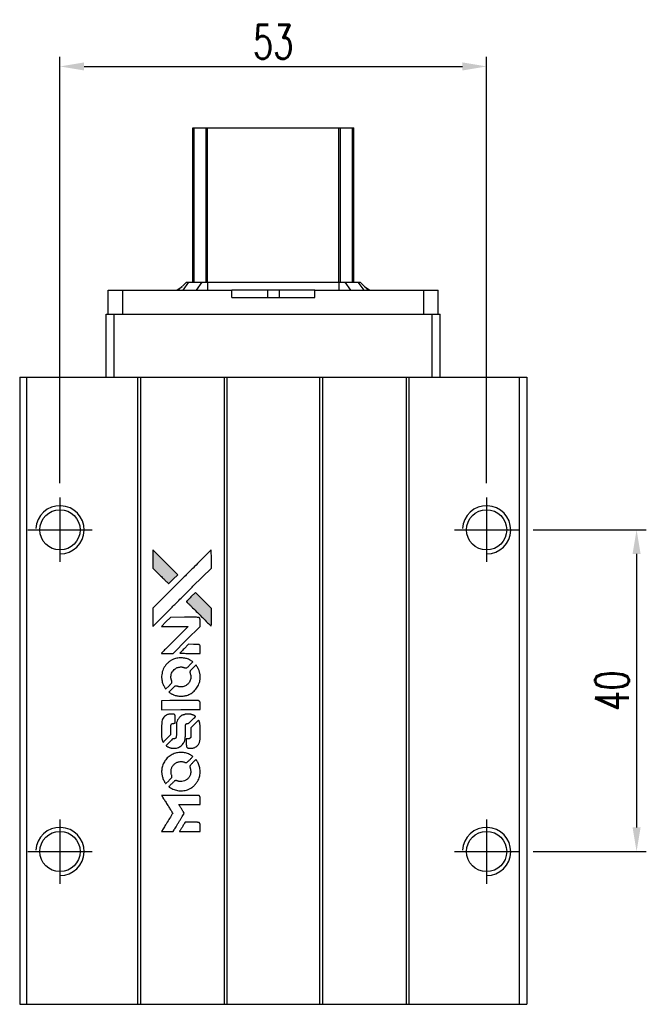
# Model space of a CAD drawing. Header units: millimetres. Extents: x 345 to 685, y 381 to 650.
# Tile 2 of 3: x 364 to 442, y 527 to 650. Entities that reach past the tile are written whole.
import ezdxf

# ---------------------------------------------------------------- set-up
doc = ezdxf.new("R2010")
doc.units = ezdxf.units.MM
doc.header["$LTSCALE"] = 0.15
doc.layers.get('0').update_dxf_attribs({"linetype": 'CONTINUOUS'})
doc.layers.get('Defpoints').update_dxf_attribs({"linetype": 'CONTINUOUS'})
doc.layers.add('DIM', color=4, linetype='CONTINUOUS')
doc.styles.add('DIM-7', font='SIMPLEX.shx', dxfattribs={"width": 0.7, "bigfont": 'chineset.shx'})
doc.dimstyles.new('CNS', dxfattribs={"dimtxt": 3.5, "dimasz": 2.5, "dimexe": 1, "dimexo": 1.5, "dimgap": 0.09, "dimtad": 0, "dimdsep": 46, "dimtxsty": 'DIM-7', "dimcen": 0.09, "dimclrd": 1, "dimclre": 1, "dimclrt": 4, "dimadec": 0, "dimazin": 0, "dimtfac": 1, "dimtix": 1, "dimtmove": 2, "dimatfit": 3, "dimfxl": 1, "dimtvp": 0.971429, "dimtolj": 1, "dimarcsym": 0})

# ---------------------------------------------------------------- blocks, each defined once
blk = doc.blocks.new('*D41')
at = {"layer": 'Defpoints', "color": 0}
for p in [(421.8, 643.75), (368.8, 590.13), (421.8, 590.13)]:
    blk.add_point(p, dxfattribs=at)
at = {"layer": 'DIM', "color": 7, "lineweight": -2}
for p, q in [((368.8, 591.93), (368.8, 644.95)), ((421.8, 591.93), (421.8, 644.95)), ((371.8, 643.75), (418.8, 643.75))]:
    blk.add_line(p, q, dxfattribs=at)
at = {"layer": 'DIM', "color": 7}
for points in [[(371.8, 644.25), (371.8, 643.25), (368.8, 643.75)], [(418.8, 644.25), (418.8, 643.25), (421.8, 643.75)]]:
    blk.add_solid(points, dxfattribs=at)
at = {"layer": 'DIM', "color": 7, "insert": (395.3, 646.81), "char_height": 4.2, "attachment_point": 5, "style": 'DIM-7'}
blk.add_mtext('\\A1;53', dxfattribs=at)
blk = doc.blocks.new('*D42')
at = {"layer": 'Defpoints', "color": 0}
for p in [(425.8, 586.13), (425.8, 546.13), (440.44, 546.13)]:
    blk.add_point(p, dxfattribs=at)
at = {"layer": 'DIM', "color": 7, "lineweight": -2}
for p, q in [((427.6, 586.13), (441.64, 586.13)), ((440.44, 583.13), (440.44, 549.13)), ((427.6, 546.13), (441.64, 546.13))]:
    blk.add_line(p, q, dxfattribs=at)
at = {"layer": 'DIM', "color": 7}
for points in [[(439.94, 583.13), (440.94, 583.13), (440.44, 586.13)], [(439.94, 549.13), (440.94, 549.13), (440.44, 546.13)]]:
    blk.add_solid(points, dxfattribs=at)
at = {"layer": 'DIM', "color": 7, "insert": (437.38, 566.13), "char_height": 4.2, "attachment_point": 5, "rotation": 90, "style": 'DIM-7'}
blk.add_mtext('\\A1;40', dxfattribs=at)
blk = doc.blocks.new('A$Cfc7dfc43')
h = blk.add_hatch(color=22)
h.dxf.hatch_style = 1
h.paths.add_polyline_path([(0, 35.01), (0, 33.88), (0, 32.75), (0.98, 31.77, 0.000288), (1.36, 31.4, 0.000479), (1.68, 31.09, 0.000013), (1.97, 30.8, 0.197177), (1.97, 30.8, 0.197497), (1.97, 30.8, 0.00004), (2.14, 30.97, 0.000834), (2.32, 31.15, 0.000506), (2.54, 31.36), (3.1, 31.92), (1.55, 33.47)])
h.paths.add_polyline_path([(5.3, 29.72), (4.74, 29.15, 0.000476), (4.52, 28.94, 0.000789), (4.34, 28.76, 0.000035), (4.18, 28.59, 0.19758), (4.17, 28.59, 0.198396), (4.18, 28.58, 0.000019), (4.4, 28.36, 0.000582), (4.65, 28.11, 0.000351), (4.94, 27.82, 0.000108), (6.18, 26.58, 0.000692), (6.81, 25.95, 0.000077), (7.25, 25.52, 0.197527), (7.26, 25.51, 0.410181), (7.27, 25.52, 0.000493), (7.28, 25.75, 0.002424), (7.28, 26.07, 0.000529), (7.28, 26.63), (7.28, 27.73), (6.29, 28.73)])
at = {"color": 22}
for points in [[(0.98, 31.77, 0.000288), (1.36, 31.4, 0.000479), (1.68, 31.09, 0.000013), (1.97, 30.8, 0.197177), (1.97, 30.8, 0.197497), (1.97, 30.8, 0.00004), (2.14, 30.97, 0.000836), (2.32, 31.15, 0.000505), (2.54, 31.36), (3.1, 31.92), (1.55, 33.47), (0, 35.01), (0, 33.88), (0, 32.75)], [(1.36, 26.85, -0.000056), (2.04, 27.52, -0.000021), (2.99, 28.47, -0.000021), (4.03, 29.51, -0.000025), (5, 30.48), (7.28, 32.75), (7.28, 33.87), (7.27, 35), (5.74, 33.48, 0.000274), (5.01, 32.75, 0.000123), (4.05, 31.79, 0.000121), (3.03, 30.78, 0.000165), (2.11, 29.86), (0, 27.75), (0, 26.62), (0, 25.49)], [(4.94, 27.82, 0.000108), (6.18, 26.58, 0.000692), (6.81, 25.95, 0.000077), (7.25, 25.52, 0.197527), (7.26, 25.51, 0.410182), (7.27, 25.52, 0.000493), (7.28, 25.75, 0.002424), (7.28, 26.07, 0.000529), (7.28, 26.62), (7.28, 27.73), (6.29, 28.73), (5.3, 29.72), (4.74, 29.15, 0.000476), (4.52, 28.94, 0.000789), (4.34, 28.76, 0.000035), (4.18, 28.59, 0.19758), (4.17, 28.59, 0.198396), (4.18, 28.58, 0.000019), (4.4, 28.36, 0.000582), (4.65, 28.11, 0.000351)], [(1.8, 22.14), (2.53, 22.14), (4.2, 23.82), (5.88, 25.5), (5.87, 25.97, 0.0008), (5.87, 26.27, 0.010795), (5.87, 26.38, 0.030495), (5.86, 26.44, 0.080372), (5.85, 26.48, 0.03816), (5.82, 26.52, 0.041799), (5.79, 26.55, 0.042486), (5.75, 26.58, 0.042078), (5.71, 26.6, 0.099276), (5.66, 26.61, 0.003302), (5.42, 26.62, 0.002586), (5.02, 26.62, 0.000204), (3.93, 26.62), (2.2, 26.61), (1.64, 26.06), (1.09, 25.5), (2.75, 25.49), (4.42, 25.49), (2.77, 23.85, 0.000253), (2.14, 23.21, 0.000412), (1.6, 22.68, 0.000041), (1.12, 22.2, 0.041338), (1.1, 22.17), (1.08, 22.14)], [(4.61, 22.14), (5.88, 22.14), (5.87, 22.61), (5.87, 23.09), (5.84, 23.14, 0.03146), (5.82, 23.16, 0.026444), (5.8, 23.19, 0.026444), (5.77, 23.21, 0.031457), (5.75, 23.23), (5.69, 23.26), (5.07, 23.26), (4.44, 23.27), (3.9, 22.71, 0.000745), (3.69, 22.5, 0.001228), (3.51, 22.32, 0.000087), (3.35, 22.16, 0.195134), (3.35, 22.15, 0.412117), (3.35, 22.15, 0.000048), (3.72, 22.15, 0.00109), (4.13, 22.14, 0.000653)], [(1.12, 18.94, 0.023681), (1.15, 18.74, 0.022402), (1.19, 18.54, 0.021929), (1.26, 18.35, 0.020503), (1.35, 18.15, 0.013745), (1.41, 18.04, 0.009767), (1.48, 17.92, 0.009658), (1.55, 17.81, 0.027804), (1.6, 17.74), (1.63, 17.71), (1.98, 18.06, 0.002053), (2.14, 18.23, 0.006738), (2.25, 18.34, 0.007826), (2.33, 18.42, 0.063909), (2.35, 18.47, 0.061532), (2.38, 18.53, 0.068674), (2.38, 18.59, 0.052072), (2.37, 18.67, 0.019648), (2.34, 18.77, -0.018366), (2.3, 18.9, -0.0288), (2.27, 19.01, -0.029061), (2.26, 19.12, -0.019155), (2.26, 19.25, -0.053809), (2.3, 19.53, -0.058833), (2.4, 19.79, -0.058566), (2.56, 20.01, -0.052525), (2.77, 20.21, -0.044733), (2.95, 20.32, -0.040573), (3.15, 20.4, -0.041123), (3.36, 20.44, -0.04951), (3.56, 20.45, -0.017369), (3.65, 20.44, -0.024255), (3.74, 20.42, -0.023787), (3.82, 20.4, -0.015798), (3.91, 20.37, 0.010631), (3.97, 20.34, 0.033653), (4.01, 20.33, 0.037806), (4.05, 20.33, 0.016307), (4.1, 20.32, 0.068179), (4.2, 20.34, 0.095747), (4.28, 20.38, 0.033418), (4.39, 20.48, 0.002133), (4.69, 20.78, 0.001452), (4.85, 20.95, 0.012393), (4.93, 21.03, 0.020479), (4.96, 21.07, 0.344362), (4.96, 21.09, 0.074287), (4.92, 21.13, 0.005454), (4.79, 21.21, 0.008391), (4.66, 21.29, 0.017097), (4.55, 21.35, 0.027375), (4.32, 21.45, 0.02835), (4.09, 21.52, 0.027723), (3.84, 21.56, 0.023913), (3.58, 21.58, 0.027047), (3.27, 21.58, 0.031685), (2.98, 21.53, 0.032425), (2.7, 21.46, 0.031013), (2.43, 21.34, 0.037914), (2.11, 21.15, 0.040153), (1.83, 20.92, 0.039834), (1.58, 20.64, 0.036173), (1.38, 20.32, 0.040752), (1.24, 20, 0.035885), (1.15, 19.66, 0.035491), (1.1, 19.3, 0.037615)], [(2.09, 17.27, 0.018008), (2.19, 17.2, 0.009842), (2.32, 17.12, 0.009807), (2.46, 17.05, 0.015716), (2.58, 17, 0.048467), (3, 16.86, 0.045841), (3.46, 16.81, 0.046006), (3.91, 16.84, 0.049638), (4.34, 16.95, 0.064819), (4.89, 17.25, 0.06695), (5.35, 17.67, 0.066691), (5.68, 18.2, 0.063505), (5.86, 18.81, 0.03135), (5.88, 18.97, 0.010439), (5.88, 19.2, 0.010391), (5.88, 19.43, 0.032408), (5.86, 19.58, 0.015696), (5.82, 19.76, 0.018095), (5.78, 19.93, 0.018551), (5.72, 20.09, 0.018352), (5.65, 20.25, 0.015568), (5.59, 20.35, 0.009832), (5.52, 20.47, 0.009795), (5.45, 20.58, 0.023727), (5.4, 20.66), (5.37, 20.69), (5.02, 20.34, 0.001528), (4.83, 20.15, 0.010022), (4.73, 20.05, 0.019586), (4.67, 19.99, 0.061865), (4.65, 19.94, 0.055054), (4.62, 19.86, 0.061607), (4.62, 19.79, 0.048725), (4.63, 19.7, 0.020221), (4.66, 19.59, -0.017722), (4.7, 19.47, -0.02685), (4.72, 19.36, -0.02759), (4.73, 19.25, -0.020233), (4.73, 19.13, -0.04793), (4.69, 18.9, -0.048386), (4.62, 18.68, -0.047866), (4.5, 18.48, -0.044964), (4.34, 18.3, -0.04333), (4.16, 18.15, -0.050921), (3.96, 18.04, -0.051473), (3.74, 17.98, -0.0459), (3.51, 17.96, -0.019014), (3.39, 17.96, -0.024114), (3.29, 17.98, -0.025081), (3.19, 18, -0.023892), (3.09, 18.03, 0.008624), (3.02, 18.06, 0.026486), (2.96, 18.07, 0.035074), (2.92, 18.08, 0.02756), (2.87, 18.08, 0.087163), (2.79, 18.07, 0.073291), (2.71, 18.02, 0.028074), (2.61, 17.93, 0.002594), (2.36, 17.68), (2, 17.33)], [(3.49, 15.14), (5.87, 15.14), (5.87, 15.61), (5.87, 16.07), (5.84, 16.13, 0.071429), (5.81, 16.18, 0.054799), (5.76, 16.22, 0.053585), (5.71, 16.25, 0.060698), (5.65, 16.26, 0.033975), (5.55, 16.27, 0.000112), (4.34, 16.27, 0.000726), (3.15, 16.27, 0.001084), (2.11, 16.26), (1.1, 16.25), (1.1, 15.69), (1.1, 15.13)], [(1.11, 11.64, 0.018538), (1.12, 11.57, 0.010695), (1.14, 11.49, 0.01068), (1.16, 11.4, 0.017678), (1.18, 11.33, 0.013849), (1.21, 11.25, 0.011814), (1.24, 11.17, 0.004513), (1.28, 11.09, 0.290035), (1.29, 11.08, 0.196418), (1.29, 11.09, 0.000124), (1.43, 11.22, 0.001477), (1.59, 11.38, 0.000898), (1.77, 11.56), (2.25, 12.03), (2.25, 12.63, -0.001471), (2.25, 13.08, -0.028714), (2.26, 13.22, -0.097073), (2.29, 13.3, -0.084199), (2.34, 13.36, -0.042698), (2.39, 13.39, -0.053912), (2.43, 13.41, -0.051004), (2.48, 13.43, -0.032967), (2.54, 13.43, 0.00807), (2.57, 13.43, 0.003023), (2.61, 13.43, 0.002994), (2.66, 13.44, 0.003629), (2.7, 13.44), (2.8, 13.45), (2.8, 13.9, 0.001618), (2.8, 14.12, 0.005206), (2.8, 14.26, 0.00535), (2.8, 14.36, 0.060675), (2.79, 14.4, 0.048484), (2.78, 14.42, 0.02389), (2.77, 14.45, 0.022812), (2.75, 14.48, 0.02462), (2.73, 14.5, 0.061781), (2.67, 14.55, 0.080179), (2.61, 14.57, 0.048561), (2.52, 14.58, 0.010021), (2.36, 14.59, 0.016602), (2.15, 14.58, 0.031409), (1.98, 14.56, 0.036474), (1.83, 14.52, 0.03439), (1.69, 14.46, 0.065928), (1.46, 14.3, 0.069066), (1.29, 14.09, 0.065697), (1.17, 13.83, 0.051559), (1.11, 13.53, 0.020904), (1.11, 13.37, 0.000451), (1.1, 12.59, 0.000419), (1.1, 11.79, 0.022759)], [(1.73, 10.6, 0.023289), (1.84, 10.53, 0.026845), (1.96, 10.47, 0.026047), (2.08, 10.42, 0.019751), (2.22, 10.38, 0.013249), (2.3, 10.37, 0.025169), (2.36, 10.36, 0.016532), (2.44, 10.36, 0.002937), (2.59, 10.35, 0.003317), (2.73, 10.35, 0.011808), (2.81, 10.36, 0.01777), (2.88, 10.36, 0.021476), (2.94, 10.37, 0.04325), (3.19, 10.45, 0.045753), (3.42, 10.57, 0.04649), (3.62, 10.73, 0.047672), (3.79, 10.92, 0.025315), (3.84, 11.01, 0.015208), (3.9, 11.11, 0.01512), (3.95, 11.22, 0.022488), (3.98, 11.31, 0.027857), (4.02, 11.46, 0.034138), (4.04, 11.61, 0.014286), (4.05, 11.83, 0.00124), (4.05, 12.39, -0.00103), (4.05, 12.73, -0.002552), (4.05, 12.98, -0.001594), (4.06, 13.17, -0.047676), (4.06, 13.22, -0.085307), (4.1, 13.3, -0.097789), (4.15, 13.36, -0.085947), (4.24, 13.41, -0.051339), (4.35, 13.43, 0.014634), (4.39, 13.43, 0.015028), (4.42, 13.44, 0.014927), (4.46, 13.44, 0.059415), (4.47, 13.45, 0.070595), (4.51, 13.48, 0.00028), (4.91, 13.88, 0.000111), (5.32, 14.28, 0.200239), (5.33, 14.3, 0.268906), (5.32, 14.31, 0.001866), (5.23, 14.37, 0.007532), (5.13, 14.42, 0.017818), (5.06, 14.45, 0.013256), (4.98, 14.48, 0.011636), (4.89, 14.51, 0.011528), (4.8, 14.54, 0.012303), (4.72, 14.56, 0.0423), (4.58, 14.58, 0.013657), (4.38, 14.58, 0.013857), (4.18, 14.58, 0.037428), (4.03, 14.56, 0.014927), (3.94, 14.53, 0.0122), (3.84, 14.5, 0.012518), (3.74, 14.47, 0.023062), (3.67, 14.44, 0.065961), (3.4, 14.25, 0.06055), (3.18, 14, 0.059676), (3.02, 13.7, 0.060497), (2.94, 13.38, 0.025683), (2.93, 13.31, 0.001528), (2.93, 13.09, 0.002124), (2.93, 12.83, 0.001173), (2.93, 12.5, -0.000809), (2.93, 11.93, -0.017164), (2.92, 11.76, -0.063931), (2.9, 11.67, -0.108429), (2.86, 11.6, -0.052941), (2.82, 11.57, -0.063675), (2.77, 11.54, -0.050562), (2.71, 11.53, -0.020337), (2.63, 11.52, 0.009897), (2.57, 11.51, 0.016482), (2.53, 11.51, 0.019019), (2.5, 11.5, 0.06043), (2.47, 11.49, 0.076267), (2.43, 11.45, 0.00054), (2.06, 11.08, 0.000307), (1.68, 10.7, 0.142594), (1.66, 10.67, 0.232419), (1.66, 10.66, 0.022995), (1.68, 10.64, 0.024627), (1.7, 10.62, 0.015407)], [(4.2, 10.54, 0.065483), (4.22, 10.48, 0.053271), (4.26, 10.43, 0.052018), (4.32, 10.39, 0.0556), (4.38, 10.36, 0.036839), (4.42, 10.35, 0.026922), (4.46, 10.35, 0.016905), (4.52, 10.34, 0.004317), (4.62, 10.34, 0.016369), (4.82, 10.35, 0.029936), (4.99, 10.37, 0.03418), (5.14, 10.41, 0.031327), (5.28, 10.47, 0.046935), (5.46, 10.58, 0.054053), (5.6, 10.71, 0.053701), (5.72, 10.88, 0.045364), (5.8, 11.07, 0.032479), (5.85, 11.24, 0.03386), (5.87, 11.41, 0.013578), (5.87, 11.68, 0.001155), (5.87, 12.38, 0.000413), (5.87, 12.98, 0.005008), (5.87, 13.21, 0.013199), (5.86, 13.34, 0.033956), (5.85, 13.43, 0.013909), (5.82, 13.53, 0.010864), (5.79, 13.63, 0.010938), (5.76, 13.73, 0.028702), (5.73, 13.79), (5.7, 13.84), (5.22, 13.36), (4.73, 12.88), (4.73, 12.32, -0.001504), (4.73, 12.08, -0.00328), (4.73, 11.89, -0.001901), (4.72, 11.75, -0.061333), (4.72, 11.71, -0.063621), (4.7, 11.67, -0.048633), (4.66, 11.62, -0.046769), (4.62, 11.58, -0.047961), (4.57, 11.55, -0.02678), (4.53, 11.53, -0.050957), (4.49, 11.52, -0.029398), (4.44, 11.51, -0.00401), (4.34, 11.51), (4.17, 11.5), (4.17, 11.05, 0.001061), (4.17, 10.78, 0.009147), (4.18, 10.66, 0.020721), (4.18, 10.59, 0.051619)], [(1.11, 7.18, 0.024131), (1.15, 6.98, 0.022344), (1.2, 6.77, 0.021883), (1.27, 6.57, 0.020884), (1.36, 6.37, 0.010669), (1.42, 6.25, 0.010389), (1.48, 6.14, 0.010913), (1.55, 6.04, 0.022227), (1.6, 5.96), (1.63, 5.94), (1.98, 6.3, 0.002452), (2.12, 6.44, 0.003628), (2.24, 6.56, 0.001662), (2.34, 6.67, 0.070159), (2.36, 6.7, 0.047671), (2.36, 6.72, 0.018624), (2.37, 6.75, 0.017921), (2.38, 6.78, 0.018804), (2.38, 6.82, 0.018255), (2.38, 6.86, 0.041312), (2.38, 6.89, 0.037164), (2.37, 6.93, 0.012342), (2.35, 6.98, -0.015101), (2.3, 7.1, -0.035998), (2.28, 7.19, -0.033244), (2.27, 7.29, -0.011249), (2.27, 7.44, -0.004059), (2.27, 7.56, -0.019693), (2.27, 7.62, -0.027943), (2.28, 7.68, -0.014411), (2.3, 7.75, -0.033089), (2.35, 7.91, -0.033887), (2.43, 8.06, -0.034021), (2.52, 8.2, -0.033942), (2.64, 8.33, -0.02816), (2.77, 8.44, -0.035032), (2.9, 8.53, -0.035269), (3.04, 8.59, -0.029196), (3.2, 8.65, -0.037862), (3.39, 8.68, -0.043657), (3.57, 8.68, -0.043064), (3.75, 8.66, -0.035184), (3.93, 8.6, 0.033699), (4.02, 8.57, 0.052815), (4.1, 8.56, 0.059167), (4.17, 8.56, 0.058972), (4.24, 8.58, 0.059208), (4.29, 8.62, 0.021125), (4.36, 8.68, 0.008691), (4.47, 8.79, 0.000851), (4.74, 9.05, 0.001873), (4.87, 9.19, 0.013884), (4.93, 9.26, 0.022355), (4.96, 9.3, 0.341453), (4.96, 9.32, 0.073011), (4.93, 9.35, 0.004587), (4.8, 9.44, 0.00748), (4.67, 9.52, 0.016837), (4.57, 9.57, 0.028606), (4.32, 9.68, 0.031352), (4.06, 9.76, 0.031004), (3.8, 9.8, 0.0268), (3.52, 9.82, 0.026698), (3.23, 9.8, 0.03002), (2.95, 9.76, 0.030357), (2.67, 9.68, 0.028554), (2.41, 9.56, 0.062944), (1.92, 9.23, 0.062206), (1.52, 8.79, 0.062448), (1.25, 8.27, 0.064355), (1.11, 7.7, 0.017377), (1.11, 7.59, 0.008369), (1.1, 7.44, 0.008367), (1.11, 7.3, 0.01757)], [(2.08, 5.5, 0.064158), (2.64, 5.21, 0.06356), (3.25, 5.06, 0.064004), (3.87, 5.07, 0.066747), (4.47, 5.24, 0.04321), (4.84, 5.44, 0.044737), (5.16, 5.71, 0.044901), (5.43, 6.02, 0.044184), (5.65, 6.38, 0.026293), (5.76, 6.65, 0.033344), (5.84, 6.91, 0.033227), (5.88, 7.19, 0.025815), (5.88, 7.48, 0.023119), (5.86, 7.77, 0.031044), (5.82, 8.02, 0.031337), (5.74, 8.27, 0.024258), (5.63, 8.52, 0.015622), (5.58, 8.61, 0.008495), (5.51, 8.72, 0.008415), (5.45, 8.82, 0.020814), (5.39, 8.9), (5.37, 8.93), (5.02, 8.59, 0.002843), (4.76, 8.33, 0.033917), (4.67, 8.22, 0.087906), (4.63, 8.14, 0.073302), (4.62, 8.05, 0.022047), (4.62, 8, 0.026465), (4.63, 7.96, 0.022233), (4.64, 7.91, 0.009985), (4.66, 7.85, -0.039011), (4.71, 7.63, -0.044398), (4.73, 7.41, -0.045096), (4.71, 7.2, -0.04265), (4.65, 6.99, -0.071154), (4.48, 6.69, -0.068827), (4.24, 6.45, -0.068713), (3.94, 6.28, -0.070507), (3.61, 6.2, -0.028605), (3.47, 6.19, -0.031418), (3.33, 6.2, -0.031044), (3.19, 6.23, -0.02668), (3.06, 6.28, 0.038913), (2.97, 6.3, 0.043732), (2.89, 6.32, 0.047754), (2.82, 6.31, 0.075756), (2.75, 6.29, 0.07294), (2.72, 6.27, 0.003456), (2.63, 6.18, 0.005023), (2.51, 6.07, 0.002422), (2.36, 5.92, 0.000819), (2.22, 5.79, 0.001349), (2.11, 5.67, 0.0001), (2.01, 5.57, 0.205335), (2, 5.56, 0.219821), (2.01, 5.56, 0.002494), (2.03, 5.54, 0.007089), (2.05, 5.52, 0.004494)], [(1.81, 0), (2.53, 0), (2.65, 0.2, -0.000297), (2.73, 0.32, -0.000037), (2.89, 0.58, -0.000043), (3.08, 0.9, -0.000036), (3.29, 1.23, 0.000044), (3.49, 1.56, 0.000063), (3.67, 1.85, 0.000035), (3.82, 2.09, 0.0009), (3.86, 2.16), (3.92, 2.26), (3.84, 2.38, 0.001175), (3.79, 2.46, 0.000208), (3.71, 2.59, 0.000225), (3.61, 2.75, 0.000203), (3.5, 2.92, -0.000711), (3.41, 3.07, -0.001119), (3.32, 3.21, -0.000263), (3.25, 3.33, -0.04589), (3.24, 3.34, -0.519312), (3.25, 3.35, -0.001914), (3.44, 3.36, -0.003124), (3.76, 3.36, -0.000285), (4.56, 3.36), (5.88, 3.36), (5.88, 3.82, 0.001727), (5.87, 4.15, 0.025279), (5.87, 4.27, 0.073886), (5.85, 4.33, 0.07426), (5.81, 4.39, 0.03264), (5.8, 4.41, 0.01784), (5.78, 4.43, 0.017712), (5.76, 4.44, 0.026854), (5.74, 4.45), (5.69, 4.48), (3.39, 4.48), (1.09, 4.48), (1.1, 4.46, -0.004595), (1.12, 4.44, -0.00016), (1.16, 4.37, -0.000298), (1.21, 4.29, -0.000208), (1.27, 4.19, 0.000986), (1.44, 3.92, 0.00025), (1.72, 3.48, 0.000268), (2.01, 3, 0.000436), (2.27, 2.6, -0.002932), (2.35, 2.47, -0.004718), (2.42, 2.35, -0.001113), (2.48, 2.25, -0.227179), (2.48, 2.24, -0.045982), (2.47, 2.23, -0.000145), (2.39, 2.1, -0.000825), (2.3, 1.94, -0.000517), (2.19, 1.77, 0.000056), (1.81, 1.16, 0.000289), (1.6, 0.82, 0.000481), (1.44, 0.57, 0.000418), (1.28, 0.31), (1.09, 0)], [(4.61, 0), (5.88, 0), (5.88, 0.46, 0.000842), (5.88, 0.76, 0.010591), (5.87, 0.87, 0.028995), (5.87, 0.93, 0.069543), (5.85, 0.97, 0.051063), (5.83, 1.01, 0.039932), (5.79, 1.05, 0.039414), (5.75, 1.09, 0.045845), (5.71, 1.11, 0.094811), (5.67, 1.12, 0.007124), (5.54, 1.13, 0.004713), (5.33, 1.13, 0.000534), (4.85, 1.13), (4.02, 1.13), (3.95, 1.01, 0.000828), (3.74, 0.67, 0.000879), (3.54, 0.34, 0.000048), (3.34, 0.01, 0.137596), (3.34, 0.01, 0.413028), (3.34, 0, 0.000016), (3.71, 0, 0.000623), (4.12, 0, 0.000374)]]:
    blk.add_lwpolyline(points, format="xyb", close=True, dxfattribs=at)

msp = doc.modelspace()

# ---------------------------------------------------------------- linework, layer by layer
at = {"color": 7, "linetype": 'Continuous', "lineweight": 25}
for p, q in [((385.304, 616.929), (385.304, 636.129)), ((385.304, 616.929), (385.304, 636.129)), ((385.304, 616.929), (385.304, 636.129)), ((385.304, 636.129), (385.304, 616.929)), ((385.471, 616.929), (385.471, 636.129)), ((386.951, 616.929), (386.951, 636.129)), ((387.148, 636.129), (403.46, 636.129)), ((387.148, 616.929), (387.148, 636.129)), ((403.46, 616.929), (403.46, 636.129)), ((403.658, 616.929), (403.658, 636.129)), ((405.138, 616.929), (405.138, 636.129)), ((405.304, 616.929), (405.304, 636.129)), ((374.804, 612.929), (374.804, 615.929)), ((374.804, 615.929), (376.604, 615.929)), ((376.604, 612.929), (376.604, 615.929)), ((376.604, 615.929), (390.161, 615.929)), ((383.309, 615.929), (383.977, 616.401)), ((384.504, 616.929), (383.504, 615.929)), ((384.789, 616.929), (384.074, 615.929)), ((384.504, 616.929), (384.789, 616.929)), ((384.789, 616.929), (386.433, 616.929)), ((386.433, 616.929), (385.718, 615.929)), ((386.433, 616.929), (387.148, 616.929)), ((387.148, 616.929), (387.148, 615.929)), ((387.148, 616.929), (403.46, 616.929)), ((390.161, 615.029), (390.161, 615.929)), ((394.581, 615.929), (390.161, 615.929)), ((394.581, 615.929), (394.581, 615.029)), ((396.027, 615.929), (394.581, 615.929)), ((396.027, 615.929), (396.027, 615.029)), ((400.447, 615.929), (396.027, 615.929)), ((400.447, 615.029), (400.447, 615.929)), ((400.447, 615.929), (414.004, 615.929)), ((403.46, 616.929), (403.46, 615.929)), ((403.46, 616.929), (404.175, 616.929)), ((404.175, 616.929), (404.891, 615.929)), ((404.175, 616.929), (405.82, 616.929)), ((405.82, 616.929), (406.535, 615.929)), ((405.82, 616.929), (406.104, 616.929)), ((406.104, 616.929), (407.104, 615.929)), ((406.632, 616.401), (407.3, 615.929)), ((414.004, 612.929), (414.004, 615.929)), ((414.004, 615.929), (415.804, 615.929)), ((415.804, 612.929), (415.804, 615.929)), ((390.161, 615.029), (400.447, 615.029)), ((374.554, 605.129), (374.554, 612.929)), ((374.554, 612.929), (375.554, 612.929)), ((375.554, 605.129), (375.554, 612.929)), ((375.554, 612.929), (415.054, 612.929)), ((415.054, 605.129), (415.054, 612.929)), ((415.054, 612.929), (416.054, 612.929)), ((416.054, 605.129), (416.054, 612.929)), ((363.804, 605.129), (363.804, 527.129)), ((363.804, 605.129), (364.654, 605.129)), ((364.654, 605.129), (364.654, 527.129)), ((364.654, 605.129), (378.454, 605.129)), ((378.454, 605.129), (378.454, 527.129)), ((378.454, 605.129), (378.804, 605.129)), ((378.804, 605.129), (378.804, 527.129)), ((378.804, 605.129), (389.204, 605.129)), ((389.204, 605.129), (389.204, 527.129)), ((389.204, 605.129), (389.554, 605.129)), ((389.554, 605.129), (389.554, 527.129)), ((389.554, 605.129), (401.054, 605.129)), ((401.054, 605.129), (401.054, 527.129)), ((401.054, 605.129), (401.404, 605.129)), ((401.404, 605.129), (401.404, 527.129)), ((401.404, 605.129), (411.804, 605.129)), ((411.804, 605.129), (411.804, 527.129)), ((411.804, 605.129), (412.154, 605.129)), ((412.154, 605.129), (412.154, 527.129)), ((412.154, 605.129), (425.854, 605.129)), ((425.854, 605.129), (425.854, 527.129)), ((425.854, 605.129), (426.804, 605.129)), ((426.804, 605.129), (426.804, 527.129)), ((363.804, 527.129), (364.654, 527.129)), ((364.654, 527.129), (378.454, 527.129)), ((378.454, 527.129), (378.804, 527.129)), ((378.804, 527.129), (389.204, 527.129)), ((389.204, 527.129), (389.554, 527.129)), ((389.554, 527.129), (401.054, 527.129)), ((401.054, 527.129), (401.404, 527.129)), ((401.404, 527.129), (411.804, 527.129)), ((411.804, 527.129), (412.154, 527.129)), ((412.154, 527.129), (425.854, 527.129)), ((425.854, 527.129), (426.804, 527.129))]:
    msp.add_line(p, q, dxfattribs=at)
for p, q in [((368.804, 590.129), (368.804, 582.129)), ((421.804, 590.129), (421.804, 582.129)), ((364.804, 586.129), (372.804, 586.129)), ((417.804, 586.129), (425.804, 586.129)), ((368.804, 550.129), (368.804, 542.129)), ((421.804, 550.129), (421.804, 542.129)), ((364.804, 546.129), (372.804, 546.129)), ((417.804, 546.129), (425.804, 546.129))]:
    msp.add_line(p, q)
for centre in [(368.804, 586.129), (421.804, 586.129), (368.804, 546.129), (421.804, 546.129)]:
    msp.add_circle(centre, 2.5)
for centre in [(368.804, 586.129), (421.804, 586.129), (368.804, 546.129), (421.804, 546.129)]:
    msp.add_arc(centre, 3, 270, 177.11133)
for points, knots in [([(385.304, 636.129), (385.304, 636.129), (385.32, 636.129), (385.383, 636.129), (385.428, 636.129), (385.471, 636.129)], [0, 0, 0, 0, 0.5, 0.5, 1, 1, 1, 1]), ([(385.471, 636.129), (385.645, 636.129), (385.823, 636.129), (386.161, 636.129), (386.32, 636.129), (386.593, 636.129), (386.706, 636.129), (386.872, 636.129), (386.925, 636.129), (386.951, 636.129)], [0, 0, 0, 0, 0.25, 0.25, 0.5, 0.5, 0.75, 0.75, 1, 1, 1, 1]), ([(386.951, 636.129), (386.957, 636.129), (386.98, 636.129), (387.055, 636.129), (387.105, 636.129), (387.148, 636.129)], [0, 0, 0, 0, 0.5, 0.5, 1, 1, 1, 1]), ([(403.46, 636.129), (403.504, 636.129), (403.553, 636.129), (403.628, 636.129), (403.652, 636.129), (403.658, 636.129)], [0, 0, 0, 0, 0.5, 0.5, 1, 1, 1, 1]), ([(403.658, 636.129), (403.684, 636.129), (403.737, 636.129), (403.903, 636.129), (404.016, 636.129), (404.288, 636.129), (404.448, 636.129), (404.786, 636.129), (404.964, 636.129), (405.138, 636.129)], [0, 0, 0, 0, 0.25, 0.25, 0.5, 0.5, 0.75, 0.75, 1, 1, 1, 1]), ([(405.138, 636.129), (405.18, 636.129), (405.226, 636.129), (405.289, 636.129), (405.304, 636.129), (405.304, 636.129)], [0, 0, 0, 0, 0.5, 0.5, 1, 1, 1, 1])]:
    msp.add_open_spline(points, degree=3, knots=knots, dxfattribs=at)

# ---------------------------------------------------------------- block references
msp.add_blockref('A$Cfc7dfc43', (380.332, 548.629))

# ---------------------------------------------------------------- dimensions: what is measured, and where the dimension line sits
at = {"layer": 'DIM', "color": 0}
dim = msp.add_linear_dim(base=(421.804, 643.748), p1=(368.804, 590.129), p2=(421.804, 590.129), dimstyle='CNS', override={"dimscale": 1.2, "dimgap": 0.8, "dimtad": 1, "dimclrd": 7, "dimclre": 7, "dimclrt": 7, "dimadec": 2, "dimazin": 2, "dimtm": 1e-09, "dimtfac": 0.6, "dimtmove": 1, "dimarcsym": 1}, dxfattribs=at)
dim.commit()
dim.dimension.update_dxf_attribs({"geometry": '*D41', "text_midpoint": (395.304, 646.808)})
dim = msp.add_linear_dim(base=(440.444, 546.129), p1=(425.804, 586.129), p2=(425.804, 546.129), angle=90, dimstyle='CNS', override={"dimscale": 1.2, "dimgap": 0.8, "dimtad": 1, "dimclrd": 7, "dimclre": 7, "dimclrt": 7, "dimadec": 2, "dimazin": 2, "dimtm": 1e-09, "dimtfac": 0.6, "dimtmove": 1, "dimarcsym": 1}, dxfattribs=at)
dim.commit()
dim.dimension.update_dxf_attribs({"geometry": '*D42', "text_midpoint": (437.384, 566.129)})

doc.saveas('drawing.dxf')
